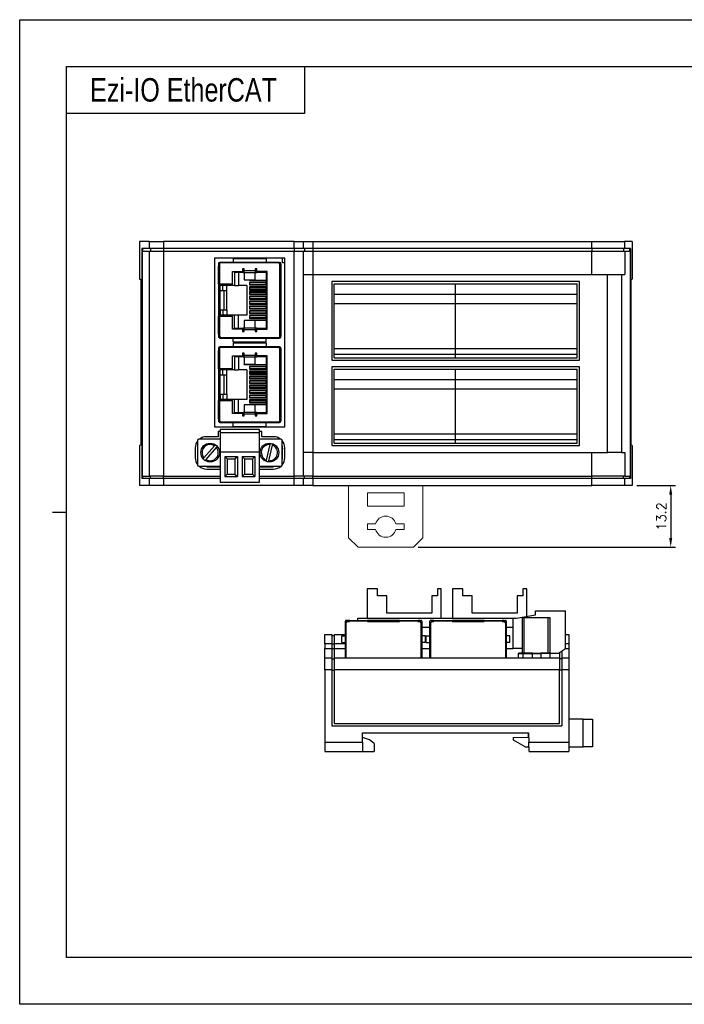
# Model space of a CAD drawing. Header units: millimetres. Extents: x 0 to 297, y 0 to 210.
# Tile 1 of 3: x 0 to 142, y 0 to 210. Entities that reach past the tile are written whole.
import ezdxf

# ---------------------------------------------------------------- set-up
doc = ezdxf.new("R2010")
doc.units = ezdxf.units.MM
doc.header["$PDSIZE"] = -1
doc.styles.add('H', font='txt')
doc.styles.get("Standard").update_dxf_attribs({"font": 'txt.shx', "bigfont": 'whgtxt.shx'})
doc.dimstyles.new('ISO-25', dxfattribs={"dimtxt": 2.5, "dimasz": 2.5, "dimexe": 1.25, "dimexo": 0.625, "dimtad": 1, "dimtxsty": 'Standard', "dimcen": 2.5, "dimadec": 0, "dimazin": 0, "dimtfac": 1, "dimtmove": 0, "dimatfit": 3, "dimfxl": 0, "dimarcsym": 0})

# ---------------------------------------------------------------- blocks, each defined once
blk = doc.blocks.new('*D27')
at = {"color": 8, "lineweight": -2}
for p, q in [((131.51, 110.67), (139.75, 110.67)), ((138.75, 108.67), (138.75, 99.47)), ((84.91, 97.47), (139.75, 97.47))]:
    blk.add_line(p, q, dxfattribs=at)
at = {"color": 8}
for points in [[(138.42, 108.67), (139.08, 108.67), (138.75, 110.67)], [(138.42, 99.47), (139.08, 99.47), (138.75, 97.47)]]:
    blk.add_solid(points, dxfattribs=at)
at = {"layer": 'Defpoints', "color": 0}
for p in [(130.51, 110.67), (83.91, 97.47), (138.75, 97.47)]:
    blk.add_point(p, dxfattribs=at)
at = {"color": 3, "insert": (136.75, 104.07), "char_height": 2, "attachment_point": 5, "rotation": 90}
blk.add_mtext('\\A1;13.2', dxfattribs=at)

msp = doc.modelspace()

# ---------------------------------------------------------------- linework, layer by layer
for p, q in [((60.6854, 200), (60.6854, 190)), ((60.6854, 190), (10, 190)), ((25.5112, 162.6653), (25.5112, 154.6653)), ((27.6519, 162.6653), (25.5112, 162.6653)), ((27.6519, 161.1653), (27.6519, 162.6653)), ((27.6519, 162.6653), (30.6233, 162.6653)), ((30.6233, 162.6653), (30.6233, 161.1653)), ((58.5112, 162.6653), (30.6233, 162.6653)), ((58.5112, 161.1653), (58.5112, 162.6653)), ((58.5112, 162.6653), (60.5112, 162.6653)), ((60.5112, 162.6653), (62.5112, 162.6653)), ((60.5112, 161.1653), (60.5112, 162.6653)), ((62.5112, 162.6653), (62.5112, 161.1653)), ((62.5112, 162.6653), (121.9405, 162.6653)), ((121.9405, 161.1653), (121.9405, 162.6653)), ((121.9405, 162.6653), (128.9083, 162.6653)), ((128.9083, 162.6653), (128.9083, 161.1653)), ((130.5112, 162.6653), (128.9083, 162.6653)), ((130.5112, 162.6653), (130.5112, 154.6653)), ((25.9973, 161.1653), (25.9973, 112.1653)), ((27.6519, 161.1653), (25.9973, 161.1653)), ((26.0668, 160.6653), (26.0668, 112.6653)), ((26.0668, 160.6653), (27.6519, 160.6653)), ((26.1992, 161.1653), (26.1992, 160.6653)), ((30.6233, 161.1653), (27.6519, 161.1653)), ((27.6519, 112.6653), (27.6519, 160.6653)), ((27.6519, 160.6653), (30.6233, 160.6653)), ((27.85, 161.1653), (27.85, 160.6653)), ((58.5112, 161.1653), (30.6233, 161.1653)), ((30.6233, 161.1653), (30.6233, 160.6653)), ((30.6233, 160.6653), (30.6233, 112.6653)), ((30.6233, 160.6653), (58.5112, 160.6653)), ((60.5112, 161.1653), (58.5112, 161.1653)), ((58.5112, 161.1653), (58.5112, 160.6653)), ((58.5112, 112.6653), (58.5112, 160.6653)), ((58.5112, 160.6653), (60.5112, 160.6653)), ((62.5112, 161.1653), (60.5112, 161.1653)), ((60.5112, 160.6653), (62.5112, 160.6653)), ((60.5112, 155.6653), (60.5112, 160.6653)), ((60.7112, 161.1653), (60.7112, 160.6653)), ((121.9405, 161.1653), (62.5112, 161.1653)), ((62.5112, 161.1653), (62.5112, 160.6653)), ((62.5112, 160.6653), (62.5112, 155.6653)), ((62.5112, 160.6653), (121.9707, 160.6653)), ((128.9083, 161.1653), (121.9405, 161.1653)), ((121.9405, 161.1653), (121.9405, 160.6653)), ((121.9707, 155.6653), (121.9707, 160.6653)), ((121.9707, 160.6653), (128.9397, 160.6653)), ((128.7092, 161.1653), (128.7092, 160.6653)), ((130.1747, 161.1653), (128.9083, 161.1653)), ((128.9397, 160.6653), (128.9397, 155.6653)), ((128.9397, 160.6653), (130.1338, 160.6653)), ((129.9737, 161.1653), (129.9737, 160.6653)), ((130.1338, 160.6653), (130.1338, 112.6653)), ((130.1747, 161.1653), (130.1747, 112.1653)), ((56.5112, 159.1653), (41.5112, 159.1653)), ((41.5112, 159.1653), (41.5112, 123.1653)), ((42.6112, 158.1153), (42.3612, 158.1153)), ((42.3612, 158.1153), (42.3612, 157.8553)), ((42.3612, 157.8553), (42.3612, 157.4263)), ((42.6212, 157.8553), (42.3612, 157.8553)), ((42.6112, 158.1153), (42.6112, 157.8553)), ((42.6212, 158.3153), (55.4012, 158.3153)), ((42.6212, 158.1153), (42.6212, 158.3153)), ((42.6212, 157.8553), (42.6212, 158.1153)), ((55.4012, 158.1153), (42.6212, 158.1153)), ((42.6212, 157.4263), (42.6212, 157.8553)), ((45.4612, 159.0653), (45.4612, 158.3153)), ((45.4612, 159.0653), (52.5612, 159.0653)), ((52.5612, 159.0653), (52.5612, 158.3153)), ((55.4012, 158.3153), (55.4012, 158.1153)), ((55.4012, 157.8553), (55.4012, 158.1153)), ((55.4012, 157.8553), (55.4612, 157.8553)), ((55.6612, 158.1153), (55.4112, 158.1153)), ((55.4112, 157.8553), (55.4112, 158.1153)), ((55.4612, 142.4753), (55.4612, 157.8553)), ((55.4612, 157.8553), (55.6612, 157.8553)), ((55.6612, 157.8553), (55.6612, 158.1153)), ((55.6612, 157.8553), (55.6612, 142.4753)), ((56.0112, 158.1653), (56.0112, 159.1653)), ((56.5112, 158.1653), (56.0112, 158.1653)), ((56.5112, 123.1653), (56.5112, 159.1653)), ((42.3612, 153.5653), (42.3612, 157.4263)), ((42.3612, 157.4263), (42.5612, 157.4263)), ((42.5612, 157.4263), (42.5612, 153.5653)), ((42.6212, 157.4263), (42.5612, 157.4263)), ((45.3612, 156.3153), (47.4862, 156.3153)), ((45.3612, 153.5653), (45.3612, 156.3153)), ((47.6612, 156.0953), (45.7612, 156.0953)), ((45.7612, 156.0953), (45.7612, 153.3153)), ((46.6112, 156.0953), (46.6112, 153.3153)), ((47.8612, 156.8495), (47.4862, 156.8495)), ((47.4862, 156.8495), (47.4862, 156.3153)), ((47.6612, 156.5653), (47.6612, 156.0953)), ((47.8612, 156.5653), (47.6612, 156.5653)), ((47.6612, 156.0953), (47.8612, 156.0953)), ((47.8612, 156.4745), (47.8612, 156.8495)), ((47.8612, 156.4745), (50.1612, 156.4745)), ((47.8612, 156.0214), (47.8612, 156.4745)), ((50.1612, 156.0214), (47.8612, 156.0214)), ((47.8612, 156.0214), (47.8612, 154.5039)), ((50.5362, 156.8495), (50.1612, 156.8495)), ((50.1612, 156.8495), (50.1612, 156.4745)), ((50.5362, 156.5653), (50.1612, 156.5653)), ((50.1612, 156.4745), (50.1612, 156.0214)), ((50.1612, 156.0953), (50.5612, 156.0953)), ((50.1612, 154.5039), (50.1612, 156.0214)), ((50.5362, 156.3153), (50.5362, 156.8495)), ((52.7612, 156.3153), (50.5362, 156.3153)), ((50.5612, 156.3153), (50.5612, 156.0953)), ((52.6112, 156.0953), (50.5612, 156.0953)), ((52.6112, 154.0353), (52.6112, 156.0953)), ((52.7612, 144.0153), (52.7612, 156.3153)), ((60.5112, 117.6653), (60.5112, 155.6653)), ((60.5112, 155.6653), (62.5112, 155.6653)), ((62.5112, 155.6653), (62.5112, 117.6653)), ((62.5112, 155.6653), (125.2809, 155.6653)), ((125.2809, 117.6653), (125.2809, 155.6653)), ((125.2809, 155.6653), (128.2676, 155.6653)), ((128.2676, 155.6653), (128.2676, 117.6653)), ((128.2676, 155.6653), (128.9397, 155.6653)), ((25.5112, 154.6653), (25.789, 154.6653)), ((25.789, 154.6653), (25.789, 119.2653)), ((42.5612, 153.5653), (42.3612, 153.5653)), ((42.3612, 153.5653), (42.3612, 146.7653)), ((45.3612, 153.5653), (42.5612, 153.5653)), ((42.6112, 146.7653), (42.6112, 153.5653)), ((42.7112, 153.3153), (42.7112, 153.5653)), ((45.7612, 153.3153), (42.7112, 153.3153)), ((42.7112, 152.1953), (42.7112, 153.3153)), ((43.3112, 152.1953), (43.3112, 153.3153)), ((44.1112, 152.1953), (44.1112, 153.3153)), ((45.7612, 153.3153), (46.6112, 153.3153)), ((48.4112, 153.3153), (46.6112, 153.3153)), ((47.8612, 154.5039), (50.1612, 154.5039)), ((47.8612, 154.4851), (47.8612, 154.5039)), ((47.8612, 154.4851), (50.1612, 154.4851)), ((48.4112, 153.3153), (48.4112, 147.0153)), ((49.0112, 154.4851), (49.0112, 154.4553)), ((49.0112, 154.4553), (52.6112, 154.4553)), ((49.0112, 154.0353), (49.0112, 153.4353)), ((52.6112, 154.0353), (49.0112, 154.0353)), ((52.4253, 153.9503), (49.0112, 153.9503)), ((52.4253, 153.5303), (49.0112, 153.5303)), ((49.0112, 153.4353), (52.7612, 153.4353)), ((50.1612, 154.5039), (50.1612, 154.4851)), ((52.7612, 153.9503), (52.4253, 153.9503)), ((52.4253, 153.9503), (52.4253, 153.5303)), ((52.4253, 153.5303), (52.7612, 153.5303)), ((52.7612, 154.0353), (52.6112, 154.0353)), ((119.3112, 154.1653), (66.5112, 154.1653)), ((66.5112, 154.1653), (66.5112, 137.3653)), ((67.0112, 153.6653), (92.9112, 153.6653)), ((67.0112, 151.4653), (67.0112, 153.6653)), ((92.9112, 151.4653), (92.9112, 153.6653)), ((92.9112, 153.6653), (118.8112, 153.6653)), ((118.8112, 151.4653), (118.8112, 153.6653)), ((119.3112, 137.3653), (119.3112, 154.1653)), ((130.3189, 119.2653), (130.3189, 154.6653)), ((130.3189, 154.6653), (130.5112, 154.6653)), ((43.3112, 152.1953), (42.7112, 152.1953)), ((42.7112, 148.1353), (42.7112, 152.1953)), ((44.1112, 152.1953), (43.3112, 152.1953)), ((43.5112, 152.1953), (43.5112, 148.1353)), ((44.1112, 148.1353), (44.1112, 152.1953)), ((52.7612, 153.0153), (49.0112, 153.0153)), ((49.0112, 153.0153), (49.0112, 152.4153)), ((49.0112, 152.9303), (52.4253, 152.9303)), ((52.4253, 152.5103), (49.0112, 152.5103)), ((49.0112, 152.4153), (52.7612, 152.4153)), ((52.7612, 151.9953), (49.0112, 151.9953)), ((49.0112, 151.9953), (49.0112, 151.3953)), ((49.0112, 151.9103), (52.4253, 151.9103)), ((52.4253, 151.4903), (49.0112, 151.4903)), ((49.0112, 151.3953), (52.7612, 151.3953)), ((52.7612, 152.9303), (52.4253, 152.9303)), ((52.4253, 152.9303), (52.4253, 152.5103)), ((52.4253, 152.5103), (52.7612, 152.5103)), ((52.7612, 151.9103), (52.4253, 151.9103)), ((52.4253, 151.9103), (52.4253, 151.4903)), ((52.4253, 151.4903), (52.7612, 151.4903)), ((67.0112, 151.4653), (92.9112, 151.4653)), ((67.0112, 149.4653), (67.0112, 151.4653)), ((92.9112, 149.4653), (92.9112, 151.4653)), ((92.9112, 151.4653), (118.8112, 151.4653)), ((118.8112, 149.4653), (118.8112, 151.4653)), ((52.7612, 150.9753), (49.0112, 150.9753)), ((49.0112, 150.9753), (49.0112, 150.3753)), ((52.4253, 150.8903), (49.0112, 150.8903)), ((52.4253, 150.4703), (49.0112, 150.4703)), ((49.0112, 150.3753), (52.7612, 150.3753)), ((52.7612, 149.9553), (49.0112, 149.9553)), ((49.0112, 149.9553), (49.0112, 149.3553)), ((52.4253, 149.8703), (49.0112, 149.8703)), ((52.4253, 149.4503), (49.0112, 149.4503)), ((49.0112, 149.3553), (52.7612, 149.3553)), ((52.4253, 150.8903), (52.4253, 150.4703)), ((52.7612, 150.8903), (52.4253, 150.8903)), ((52.7612, 150.4703), (52.4253, 150.4703)), ((52.7612, 149.8703), (52.4253, 149.8703)), ((52.4253, 149.8703), (52.4253, 149.4503)), ((52.7612, 149.4503), (52.4253, 149.4503)), ((67.0112, 149.4653), (92.9112, 149.4653)), ((67.0112, 139.8653), (67.0112, 149.4653)), ((92.9112, 139.8653), (92.9112, 149.4653)), ((92.9112, 149.4653), (118.8112, 149.4653)), ((118.8112, 139.8653), (118.8112, 149.4653)), ((42.7112, 148.1353), (43.3112, 148.1353)), ((42.7112, 148.1353), (42.7112, 147.0153)), ((42.7112, 146.7653), (42.7112, 147.0153)), ((45.7612, 147.0153), (42.7112, 147.0153)), ((43.3112, 148.1353), (43.3112, 147.0153)), ((43.3112, 148.1353), (44.1112, 148.1353)), ((44.1112, 148.1353), (44.1112, 147.0153)), ((45.7612, 144.2353), (45.7612, 147.0153)), ((46.6112, 147.0153), (45.7612, 147.0153)), ((46.6112, 144.2353), (46.6112, 147.0153)), ((48.4112, 147.0153), (46.6112, 147.0153)), ((52.7612, 148.9353), (49.0112, 148.9353)), ((49.0112, 148.9353), (49.0112, 148.3353)), ((52.4253, 148.8503), (49.0112, 148.8503)), ((52.4253, 148.4303), (49.0112, 148.4303)), ((49.0112, 148.3353), (52.7612, 148.3353)), ((52.7612, 147.9153), (49.0112, 147.9153)), ((49.0112, 147.9153), (49.0112, 147.3153)), ((52.4253, 147.8303), (49.0112, 147.8303)), ((52.4253, 147.4103), (49.0112, 147.4103)), ((49.0112, 147.3153), (52.7612, 147.3153)), ((52.7612, 148.8503), (52.4253, 148.8503)), ((52.4253, 148.8503), (52.4253, 148.4303)), ((52.7612, 148.4303), (52.4253, 148.4303)), ((52.7612, 147.8303), (52.4253, 147.8303)), ((52.4253, 147.8303), (52.4253, 147.4103)), ((52.7612, 147.4103), (52.4253, 147.4103)), ((42.3612, 142.9043), (42.3612, 146.7653)), ((42.3612, 146.7653), (42.5612, 146.7653)), ((42.5612, 146.7653), (42.5612, 142.9043)), ((42.5612, 146.7653), (45.3612, 146.7653)), ((45.3612, 144.0153), (45.3612, 146.7653)), ((50.1612, 145.8454), (47.8612, 145.8454)), ((47.8612, 145.8267), (47.8612, 145.8454)), ((50.1612, 145.8267), (47.8612, 145.8267)), ((47.8612, 145.8267), (47.8612, 144.3092)), ((52.7612, 146.8953), (49.0112, 146.8953)), ((49.0112, 146.8953), (49.0112, 146.2953)), ((52.4253, 146.8103), (49.0112, 146.8103)), ((52.4253, 146.3903), (49.0112, 146.3903)), ((49.0112, 146.2953), (52.6112, 146.2953)), ((52.6112, 145.8753), (49.0112, 145.8753)), ((49.0112, 145.8753), (49.0112, 145.8454)), ((50.1612, 145.8454), (50.1612, 145.8267)), ((50.1612, 144.3092), (50.1612, 145.8267)), ((52.7612, 146.8103), (52.4253, 146.8103)), ((52.4253, 146.8103), (52.4253, 146.3903)), ((52.7612, 146.3903), (52.4253, 146.3903)), ((52.6112, 144.2353), (52.6112, 146.2953)), ((52.6112, 146.2953), (52.7612, 146.2953)), ((42.5612, 142.9043), (42.3612, 142.9043)), ((42.3612, 142.9043), (42.3612, 142.4753)), ((42.6212, 142.9043), (42.5612, 142.9043)), ((42.6212, 142.4753), (42.6212, 142.9043)), ((47.4862, 144.0153), (45.3612, 144.0153)), ((45.7612, 144.2353), (47.6612, 144.2353)), ((47.4862, 144.0153), (47.4862, 143.481)), ((47.4862, 143.481), (47.8612, 143.481)), ((47.6612, 143.7653), (47.6612, 144.2353)), ((47.8612, 144.2353), (47.6612, 144.2353)), ((47.6612, 143.7653), (47.8612, 143.7653)), ((47.8612, 144.3092), (50.1612, 144.3092)), ((47.8612, 143.856), (47.8612, 144.3092)), ((47.8612, 143.481), (47.8612, 143.856)), ((50.1612, 143.856), (47.8612, 143.856)), ((50.1612, 144.3092), (50.1612, 143.856)), ((50.5612, 144.2353), (50.1612, 144.2353)), ((50.1612, 143.856), (50.1612, 143.481)), ((50.1612, 143.7653), (50.5362, 143.7653)), ((50.1612, 143.481), (50.5362, 143.481)), ((50.5362, 143.481), (50.5362, 144.0153)), ((50.5362, 144.0153), (52.7612, 144.0153)), ((50.5612, 144.0153), (50.5612, 144.2353)), ((50.5612, 144.2353), (52.6112, 144.2353)), ((42.3612, 142.4753), (42.6212, 142.4753)), ((42.3612, 142.4753), (42.3612, 142.2153)), ((42.6112, 142.2153), (42.3612, 142.2153)), ((42.6112, 142.2153), (42.6112, 142.4753)), ((42.6212, 142.4753), (42.6212, 142.2153)), ((42.6212, 142.2153), (55.4012, 142.2153)), ((42.6212, 142.0153), (42.6212, 142.2153)), ((55.4012, 142.0153), (42.6212, 142.0153)), ((45.4612, 141.2653), (45.4612, 142.0153)), ((45.4612, 141.2653), (52.5612, 141.2653)), ((45.4612, 141.0653), (45.4612, 140.3153)), ((45.4612, 141.0653), (52.5612, 141.0653)), ((52.5612, 141.2653), (52.5612, 142.0153)), ((52.5612, 141.0653), (52.5612, 140.3153)), ((55.4012, 142.4753), (55.4012, 142.2153)), ((55.4012, 142.4753), (55.4612, 142.4753)), ((55.4012, 142.2153), (55.4012, 142.0153)), ((55.4112, 142.2153), (55.4112, 142.4753)), ((55.4112, 142.2153), (55.6612, 142.2153)), ((55.6612, 142.4753), (55.4612, 142.4753)), ((55.6612, 142.2153), (55.6612, 142.4753)), ((42.6112, 140.1153), (42.3612, 140.1153)), ((42.3612, 140.1153), (42.3612, 139.8553)), ((42.3612, 139.8553), (42.3612, 139.4263)), ((42.6212, 139.8553), (42.3612, 139.8553)), ((42.3612, 135.5653), (42.3612, 139.4263)), ((42.3612, 139.4263), (42.5612, 139.4263)), ((42.5612, 139.4263), (42.5612, 135.5653)), ((42.6212, 139.4263), (42.5612, 139.4263)), ((42.6112, 140.1153), (42.6112, 139.8553)), ((42.6212, 140.3153), (55.4012, 140.3153)), ((42.6212, 140.1153), (42.6212, 140.3153)), ((42.6212, 139.8553), (42.6212, 140.1153)), ((55.4012, 140.1153), (42.6212, 140.1153)), ((42.6212, 139.4263), (42.6212, 139.8553)), ((47.8612, 138.8495), (47.4862, 138.8495)), ((47.4862, 138.8495), (47.4862, 138.3153)), ((47.8612, 138.4745), (47.8612, 138.8495)), ((50.5362, 138.8495), (50.1612, 138.8495)), ((50.1612, 138.8495), (50.1612, 138.4745)), ((50.5362, 138.3153), (50.5362, 138.8495)), ((55.4012, 140.3153), (55.4012, 140.1153)), ((55.4012, 139.8553), (55.4012, 140.1153)), ((55.4012, 139.8553), (55.4612, 139.8553)), ((55.6612, 140.1153), (55.4112, 140.1153)), ((55.4112, 139.8553), (55.4112, 140.1153)), ((55.4612, 124.4753), (55.4612, 139.8553)), ((55.4612, 139.8553), (55.6612, 139.8553)), ((55.6612, 139.8553), (55.6612, 140.1153)), ((55.6612, 139.8553), (55.6612, 124.4753)), ((67.0112, 139.8653), (92.9112, 139.8653)), ((67.0112, 138.6653), (67.0112, 139.8653)), ((67.0112, 137.8653), (67.0112, 138.6653)), ((67.0112, 138.6653), (92.9112, 138.6653)), ((92.9112, 138.6653), (92.9112, 139.8653)), ((92.9112, 139.8653), (118.8112, 139.8653)), ((92.9112, 137.8653), (92.9112, 138.6653)), ((92.9112, 138.6653), (118.8112, 138.6653)), ((118.8112, 138.6653), (118.8112, 139.8653)), ((118.8112, 137.8653), (118.8112, 138.6653)), ((45.3612, 138.3153), (47.4862, 138.3153)), ((45.3612, 135.5653), (45.3612, 138.3153)), ((47.6612, 138.0953), (45.7612, 138.0953)), ((45.7612, 138.0953), (45.7612, 135.3153)), ((46.6112, 138.0953), (46.6112, 135.3153)), ((47.6612, 138.5653), (47.6612, 138.0953)), ((47.8612, 138.5653), (47.6612, 138.5653)), ((47.6612, 138.0953), (47.8612, 138.0953)), ((47.8612, 138.4745), (50.1612, 138.4745)), ((47.8612, 138.0214), (47.8612, 138.4745)), ((50.1612, 138.0214), (47.8612, 138.0214)), ((47.8612, 138.0214), (47.8612, 136.5039)), ((47.8612, 136.5039), (50.1612, 136.5039)), ((47.8612, 136.4851), (47.8612, 136.5039)), ((50.5362, 138.5653), (50.1612, 138.5653)), ((50.1612, 138.4745), (50.1612, 138.0214)), ((50.1612, 138.0953), (50.5612, 138.0953)), ((50.1612, 136.5039), (50.1612, 138.0214)), ((50.1612, 136.5039), (50.1612, 136.4851)), ((52.7612, 138.3153), (50.5362, 138.3153)), ((50.5612, 138.3153), (50.5612, 138.0953)), ((52.6112, 138.0953), (50.5612, 138.0953)), ((52.6112, 136.0353), (52.6112, 138.0953)), ((52.7612, 126.0153), (52.7612, 138.3153)), ((66.5112, 137.3653), (119.3112, 137.3653)), ((67.0112, 137.8653), (92.9112, 137.8653)), ((92.9112, 137.8653), (118.8112, 137.8653)), ((42.5612, 135.5653), (42.3612, 135.5653)), ((42.3612, 135.5653), (42.3612, 128.7653)), ((45.3612, 135.5653), (42.5612, 135.5653)), ((42.6112, 128.7653), (42.6112, 135.5653)), ((42.7112, 135.3153), (42.7112, 135.5653)), ((45.7612, 135.3153), (42.7112, 135.3153)), ((42.7112, 134.1953), (42.7112, 135.3153)), ((43.3112, 134.1953), (43.3112, 135.3153)), ((44.1112, 134.1953), (44.1112, 135.3153)), ((45.7612, 135.3153), (46.6112, 135.3153)), ((48.4112, 135.3153), (46.6112, 135.3153)), ((47.8612, 136.4851), (50.1612, 136.4851)), ((48.4112, 135.3153), (48.4112, 129.0153)), ((49.0112, 136.4851), (49.0112, 136.4553)), ((49.0112, 136.4553), (52.6112, 136.4553)), ((49.0112, 136.0353), (49.0112, 135.4353)), ((52.6112, 136.0353), (49.0112, 136.0353)), ((52.4253, 135.9503), (49.0112, 135.9503)), ((52.4253, 135.5303), (49.0112, 135.5303)), ((49.0112, 135.4353), (52.7612, 135.4353)), ((52.7612, 135.0153), (49.0112, 135.0153)), ((49.0112, 135.0153), (49.0112, 134.4153)), ((49.0112, 134.9303), (52.4253, 134.9303)), ((52.4253, 134.5103), (49.0112, 134.5103)), ((49.0112, 134.4153), (52.7612, 134.4153)), ((52.7612, 135.9503), (52.4253, 135.9503)), ((52.4253, 135.9503), (52.4253, 135.5303)), ((52.4253, 135.5303), (52.7612, 135.5303)), ((52.4253, 134.9303), (52.4253, 134.5103)), ((52.7612, 134.9303), (52.4253, 134.9303)), ((52.4253, 134.5103), (52.7612, 134.5103)), ((52.7612, 136.0353), (52.6112, 136.0353)), ((119.3112, 135.9653), (66.5112, 135.9653)), ((66.5112, 135.9653), (66.5112, 119.1653)), ((67.0112, 135.4653), (92.9112, 135.4653)), ((67.0112, 133.2653), (67.0112, 135.4653)), ((92.9112, 133.2653), (92.9112, 135.4653)), ((92.9112, 135.4653), (118.8112, 135.4653)), ((118.8112, 133.2653), (118.8112, 135.4653)), ((119.3112, 119.1653), (119.3112, 135.9653)), ((43.3112, 134.1953), (42.7112, 134.1953)), ((42.7112, 130.1353), (42.7112, 134.1953)), ((44.1112, 134.1953), (43.3112, 134.1953)), ((43.5112, 134.1953), (43.5112, 130.1353)), ((44.1112, 130.1353), (44.1112, 134.1953)), ((52.7612, 133.9953), (49.0112, 133.9953)), ((49.0112, 133.9953), (49.0112, 133.3953)), ((49.0112, 133.9103), (52.4253, 133.9103)), ((52.4253, 133.4903), (49.0112, 133.4903)), ((49.0112, 133.3953), (52.7612, 133.3953)), ((52.7612, 132.9753), (49.0112, 132.9753)), ((49.0112, 132.9753), (49.0112, 132.3753)), ((52.4253, 132.8903), (49.0112, 132.8903)), ((52.4253, 132.4703), (49.0112, 132.4703)), ((49.0112, 132.3753), (52.7612, 132.3753)), ((52.7612, 133.9103), (52.4253, 133.9103)), ((52.4253, 133.9103), (52.4253, 133.4903)), ((52.4253, 133.4903), (52.7612, 133.4903)), ((52.4253, 132.8903), (52.4253, 132.4703)), ((52.7612, 132.8903), (52.4253, 132.8903)), ((52.7612, 132.4703), (52.4253, 132.4703)), ((67.0112, 133.2653), (92.9112, 133.2653)), ((67.0112, 131.2653), (67.0112, 133.2653)), ((92.9112, 131.2653), (92.9112, 133.2653)), ((92.9112, 133.2653), (118.8112, 133.2653)), ((118.8112, 131.2653), (118.8112, 133.2653)), ((52.7612, 131.9553), (49.0112, 131.9553)), ((49.0112, 131.9553), (49.0112, 131.3553)), ((52.4253, 131.8703), (49.0112, 131.8703)), ((52.4253, 131.4503), (49.0112, 131.4503)), ((49.0112, 131.3553), (52.7612, 131.3553)), ((52.7612, 130.9353), (49.0112, 130.9353)), ((49.0112, 130.9353), (49.0112, 130.3353)), ((52.4253, 130.8503), (49.0112, 130.8503)), ((52.4253, 130.4303), (49.0112, 130.4303)), ((49.0112, 130.3353), (52.7612, 130.3353)), ((52.7612, 131.8703), (52.4253, 131.8703)), ((52.4253, 131.8703), (52.4253, 131.4503)), ((52.7612, 131.4503), (52.4253, 131.4503)), ((52.4253, 130.8503), (52.4253, 130.4303)), ((52.7612, 130.8503), (52.4253, 130.8503)), ((52.7612, 130.4303), (52.4253, 130.4303)), ((67.0112, 131.2653), (92.9112, 131.2653)), ((67.0112, 121.6653), (67.0112, 131.2653)), ((92.9112, 121.6653), (92.9112, 131.2653)), ((92.9112, 131.2653), (118.8112, 131.2653)), ((118.8112, 121.6653), (118.8112, 131.2653)), ((42.3612, 124.9043), (42.3612, 128.7653)), ((42.3612, 128.7653), (42.5612, 128.7653)), ((42.5612, 128.7653), (42.5612, 124.9043)), ((42.5612, 128.7653), (45.3612, 128.7653)), ((42.7112, 130.1353), (43.3112, 130.1353)), ((42.7112, 130.1353), (42.7112, 129.0153)), ((45.7612, 129.0153), (42.7112, 129.0153)), ((42.7112, 128.7653), (42.7112, 129.0153)), ((43.3112, 130.1353), (43.3112, 129.0153)), ((43.3112, 130.1353), (44.1112, 130.1353)), ((44.1112, 130.1353), (44.1112, 129.0153)), ((45.3612, 126.0153), (45.3612, 128.7653)), ((45.7612, 126.2353), (45.7612, 129.0153)), ((46.6112, 129.0153), (45.7612, 129.0153)), ((46.6112, 126.2353), (46.6112, 129.0153)), ((48.4112, 129.0153), (46.6112, 129.0153)), ((52.7612, 129.9153), (49.0112, 129.9153)), ((49.0112, 129.9153), (49.0112, 129.3153)), ((52.4253, 129.8303), (49.0112, 129.8303)), ((52.4253, 129.4103), (49.0112, 129.4103)), ((49.0112, 129.3153), (52.7612, 129.3153)), ((52.7612, 128.8953), (49.0112, 128.8953)), ((49.0112, 128.8953), (49.0112, 128.2953)), ((52.4253, 128.8103), (49.0112, 128.8103)), ((52.4253, 128.3903), (49.0112, 128.3903)), ((49.0112, 128.2953), (52.6112, 128.2953)), ((52.4253, 129.8303), (52.4253, 129.4103)), ((52.7612, 129.8303), (52.4253, 129.8303)), ((52.7612, 129.4103), (52.4253, 129.4103)), ((52.4253, 128.8103), (52.4253, 128.3903)), ((52.7612, 128.8103), (52.4253, 128.8103)), ((52.7612, 128.3903), (52.4253, 128.3903)), ((52.6112, 126.2353), (52.6112, 128.2953)), ((52.6112, 128.2953), (52.7612, 128.2953)), ((47.4862, 126.0153), (45.3612, 126.0153)), ((45.7612, 126.2353), (47.6612, 126.2353)), ((47.4862, 126.0153), (47.4862, 125.481)), ((47.6612, 125.7653), (47.6612, 126.2353)), ((47.8612, 126.2353), (47.6612, 126.2353)), ((50.1612, 127.8454), (47.8612, 127.8454)), ((47.8612, 127.8267), (47.8612, 127.8454)), ((50.1612, 127.8267), (47.8612, 127.8267)), ((47.8612, 127.8267), (47.8612, 126.3092)), ((47.8612, 126.3092), (50.1612, 126.3092)), ((47.8612, 125.856), (47.8612, 126.3092)), ((52.6112, 127.8753), (49.0112, 127.8753)), ((49.0112, 127.8753), (49.0112, 127.8454)), ((50.1612, 127.8454), (50.1612, 127.8267)), ((50.1612, 126.3092), (50.1612, 127.8267)), ((50.1612, 126.3092), (50.1612, 125.856)), ((50.5612, 126.2353), (50.1612, 126.2353)), ((50.5362, 125.481), (50.5362, 126.0153)), ((50.5362, 126.0153), (52.7612, 126.0153)), ((50.5612, 126.0153), (50.5612, 126.2353)), ((50.5612, 126.2353), (52.6112, 126.2353)), ((42.3612, 124.9043), (42.3612, 124.4753)), ((42.5612, 124.9043), (42.3612, 124.9043)), ((42.3612, 124.4753), (42.6212, 124.4753)), ((42.3612, 124.4753), (42.3612, 124.2153)), ((42.6112, 124.2153), (42.3612, 124.2153)), ((42.6212, 124.9043), (42.5612, 124.9043)), ((42.6112, 124.2153), (42.6112, 124.4753)), ((42.6212, 124.4753), (42.6212, 124.9043)), ((42.6212, 124.4753), (42.6212, 124.2153)), ((42.6212, 124.2153), (55.4012, 124.2153)), ((42.6212, 124.0153), (42.6212, 124.2153)), ((55.4012, 124.0153), (42.6212, 124.0153)), ((45.4612, 123.2653), (45.4612, 124.0153)), ((47.4862, 125.481), (47.8612, 125.481)), ((47.6612, 125.7653), (47.8612, 125.7653)), ((47.8612, 125.481), (47.8612, 125.856)), ((50.1612, 125.856), (47.8612, 125.856)), ((50.1612, 125.856), (50.1612, 125.481)), ((50.1612, 125.7653), (50.5362, 125.7653)), ((50.1612, 125.481), (50.5362, 125.481)), ((52.5612, 123.2653), (52.5612, 124.0153)), ((55.4012, 124.4753), (55.4012, 124.2153)), ((55.4012, 124.4753), (55.4612, 124.4753)), ((55.4012, 124.2153), (55.4012, 124.0153)), ((55.4112, 124.2153), (55.4112, 124.4753)), ((55.4112, 124.2153), (55.6612, 124.2153)), ((55.6612, 124.4753), (55.4612, 124.4753)), ((55.6612, 124.2153), (55.6612, 124.4753)), ((41.5112, 123.1653), (56.5112, 123.1653)), ((42.7062, 122.1653), (42.3112, 122.1653)), ((42.3112, 122.1653), (42.3112, 121.0653)), ((51.1162, 122.5653), (42.7062, 122.5653)), ((42.7062, 122.5653), (42.7062, 121.8653)), ((51.1162, 121.8653), (42.7062, 121.8653)), ((42.7062, 121.8653), (42.7062, 117.7653)), ((45.4612, 123.2653), (52.5612, 123.2653)), ((51.1162, 121.8653), (51.1162, 122.5653)), ((51.6112, 122.1653), (51.1162, 122.1653)), ((51.1162, 117.7653), (51.1162, 121.8653)), ((51.6112, 121.0653), (51.6112, 122.1653)), ((37.9012, 120.2653), (37.9012, 115.0653)), ((42.7062, 120.5653), (38.2012, 120.5653)), ((42.3112, 121.0653), (39.8112, 121.0653)), ((55.6212, 120.5653), (51.1162, 120.5653)), ((54.1112, 121.0653), (51.6112, 121.0653)), ((55.9212, 115.0653), (55.9212, 120.2653)), ((67.0112, 121.6653), (92.9112, 121.6653)), ((67.0112, 120.4653), (67.0112, 121.6653)), ((67.0112, 120.4653), (92.9112, 120.4653)), ((67.0112, 119.6653), (67.0112, 120.4653)), ((92.9112, 120.4653), (92.9112, 121.6653)), ((92.9112, 121.6653), (118.8112, 121.6653)), ((92.9112, 119.6653), (92.9112, 120.4653)), ((92.9112, 120.4653), (118.8112, 120.4653)), ((118.8112, 120.4653), (118.8112, 121.6653)), ((118.8112, 119.6653), (118.8112, 120.4653)), ((25.789, 119.2653), (25.5112, 119.1954)), ((25.5112, 119.1954), (25.5112, 110.6653)), ((37.4112, 118.6653), (37.4112, 116.5653)), ((41.4932, 119.1429), (39.2572, 116.5823)), ((39.7092, 116.1877), (41.9452, 118.7482)), ((42.7062, 117.7653), (42.7062, 111.3653)), ((51.1162, 117.7653), (42.7062, 117.7653)), ((51.1162, 111.3653), (51.1162, 117.7653)), ((53.3115, 119.3889), (52.5463, 116.0767)), ((53.1309, 115.9416), (53.8961, 119.2538)), ((56.0112, 118.4653), (55.9212, 118.4653)), ((56.0112, 116.6653), (56.0112, 118.4653)), ((56.5112, 116.5653), (56.5112, 118.6653)), ((62.5112, 117.6653), (60.5112, 117.6653)), ((60.5112, 112.6653), (60.5112, 117.6653)), ((62.5112, 117.6653), (125.2809, 117.6653)), ((62.5112, 117.6653), (62.5112, 112.6653)), ((66.5112, 119.1653), (119.3112, 119.1653)), ((67.0112, 119.6653), (92.9112, 119.6653)), ((92.9112, 119.6653), (118.8112, 119.6653)), ((121.9707, 112.6653), (121.9707, 117.6653)), ((128.2676, 117.6653), (125.2809, 117.6653)), ((128.2676, 117.6653), (128.9397, 117.6653)), ((128.9397, 117.6653), (128.9397, 112.6653)), ((130.5112, 119.1954), (130.3189, 119.2653)), ((130.5112, 119.1954), (130.5112, 110.6653)), ((44.2352, 116.3363), (43.7062, 116.8653)), ((43.7062, 116.8653), (46.4112, 116.8653)), ((43.7062, 116.8653), (43.7062, 112.5653)), ((44.2352, 116.3363), (45.8822, 116.3363)), ((44.2352, 116.3363), (44.2352, 113.0943)), ((45.8822, 116.3363), (46.4112, 116.8653)), ((45.8822, 116.3363), (45.8822, 113.0943)), ((46.4112, 116.8653), (46.4112, 112.5653)), ((47.9402, 116.3363), (47.4112, 116.8653)), ((47.4112, 116.8653), (47.4112, 112.5653)), ((47.4112, 116.8653), (50.1162, 116.8653)), ((47.9402, 116.3363), (47.9402, 113.0943)), ((47.9402, 116.3363), (49.5872, 116.3363)), ((49.5872, 116.3363), (50.1162, 116.8653)), ((49.5872, 116.3363), (49.5872, 113.0943)), ((50.1162, 116.8653), (50.1162, 112.5653)), ((55.9112, 116.0408), (55.9819, 116.3242)), ((55.9819, 116.3242), (56.0112, 116.6653)), ((38.2012, 114.7653), (42.7062, 114.7653)), ((39.8112, 114.1653), (42.7062, 114.1653)), ((39.9112, 114.6653), (39.9112, 114.7653)), ((39.9112, 114.6653), (42.7062, 114.6653)), ((51.1162, 114.7653), (55.6212, 114.7653)), ((51.1162, 114.6653), (54.0112, 114.6653)), ((51.1162, 114.1653), (54.1112, 114.1653)), ((56.0112, 115.099), (56.0112, 115.1653)), ((56.0112, 115.1653), (56.0606, 115.1653)), ((27.6519, 112.1653), (25.9973, 112.1653)), ((26.0668, 112.6653), (27.6519, 112.6653)), ((26.1992, 112.6653), (26.1992, 112.1653)), ((30.6233, 112.6653), (27.6519, 112.6653)), ((27.6519, 110.6653), (27.6519, 112.1653)), ((30.6233, 112.1653), (27.6519, 112.1653)), ((27.85, 112.1653), (27.85, 112.6653)), ((30.6233, 112.6653), (42.7062, 112.6653)), ((30.6233, 112.1653), (30.6233, 112.6653)), ((30.6233, 112.1653), (30.6233, 110.6653)), ((42.7062, 112.1653), (30.6233, 112.1653)), ((42.7062, 111.3653), (51.1162, 111.3653)), ((44.2352, 113.0943), (43.7062, 112.5653)), ((43.7062, 112.5653), (46.4112, 112.5653)), ((44.2352, 113.0943), (45.8822, 113.0943)), ((45.8822, 113.0943), (46.4112, 112.5653)), ((47.9402, 113.0943), (47.4112, 112.5653)), ((47.4112, 112.5653), (50.1162, 112.5653)), ((47.9402, 113.0943), (49.5872, 113.0943)), ((49.5872, 113.0943), (50.1162, 112.5653)), ((51.1162, 112.6653), (58.5112, 112.6653)), ((58.5112, 112.1653), (51.1162, 112.1653)), ((60.5112, 112.6653), (58.5112, 112.6653)), ((58.5112, 112.1653), (58.5112, 112.6653)), ((58.5112, 110.6653), (58.5112, 112.1653)), ((60.5112, 112.1653), (58.5112, 112.1653)), ((62.5112, 112.6653), (60.5112, 112.6653)), ((60.5112, 110.6653), (60.5112, 112.1653)), ((62.5112, 112.1653), (60.5112, 112.1653)), ((60.7112, 112.1653), (60.7112, 112.6653)), ((62.5112, 112.6653), (121.9707, 112.6653)), ((62.5112, 112.1653), (62.5112, 112.6653)), ((62.5112, 112.1653), (62.5112, 110.6653)), ((121.9405, 112.1653), (62.5112, 112.1653)), ((121.9405, 112.1653), (121.9405, 112.6653)), ((121.9405, 110.6653), (121.9405, 112.1653)), ((128.9083, 112.1653), (121.9405, 112.1653)), ((128.9397, 112.6653), (121.9707, 112.6653)), ((128.7092, 112.1653), (128.7092, 112.6653)), ((128.9083, 112.1653), (128.9083, 110.6653)), ((130.1747, 112.1653), (128.9083, 112.1653)), ((128.9397, 112.6653), (130.1338, 112.6653)), ((129.9737, 112.6653), (129.9737, 112.1653)), ((27.6519, 110.6653), (25.5112, 110.6653)), ((30.6233, 110.6653), (27.6519, 110.6653)), ((58.5112, 110.6653), (30.6233, 110.6653)), ((60.5112, 110.6653), (58.5112, 110.6653)), ((62.5112, 110.6653), (60.5112, 110.6653)), ((62.5112, 110.6653), (121.9405, 110.6653)), ((128.9083, 110.6653), (121.9405, 110.6653)), ((130.5112, 110.6653), (128.9083, 110.6653)), ((74.0595, 88.5921), (74.0595, 82.3921)), ((76.2595, 88.5921), (74.0595, 88.5921)), ((76.2595, 87.0921), (76.2595, 88.5921)), ((89.0595, 88.5921), (89.0595, 87.0921)), ((89.8596, 88.5921), (89.0595, 88.5921)), ((89.8596, 82.3921), (89.8596, 88.5921)), ((94.4595, 88.5921), (92.2595, 88.5921)), ((92.2595, 88.5921), (92.2595, 82.3921)), ((94.4595, 87.0921), (94.4595, 88.5921)), ((107.2596, 88.5921), (107.2596, 87.0921)), ((108.0596, 88.5921), (107.2596, 88.5921)), ((108.0596, 82.7677), (108.0596, 88.5921)), ((78.2595, 87.0921), (76.2595, 87.0921)), ((78.2595, 83.3921), (78.2595, 87.0921)), ((87.8595, 87.0921), (87.8595, 83.3921)), ((89.0595, 87.0921), (87.8595, 87.0921)), ((96.4595, 87.0921), (94.4595, 87.0921)), ((96.4595, 83.3921), (96.4595, 87.0921)), ((106.0596, 87.0921), (106.0596, 83.3921)), ((107.2596, 87.0921), (106.0596, 87.0921)), ((72.0595, 82.3921), (105.1596, 82.3921)), ((72.0595, 81.8921), (72.0595, 82.3921)), ((87.8595, 83.3921), (78.2595, 83.3921)), ((106.0596, 83.3921), (96.4595, 83.3921)), ((105.1596, 75.8921), (105.1596, 82.3921)), ((105.1596, 82.3921), (105.8596, 82.3921)), ((105.8596, 82.3921), (109.9596, 83.0921)), ((107.1596, 74.8921), (107.1596, 82.4921)), ((107.1596, 82.4921), (107.4595, 82.4921)), ((107.4595, 82.4921), (107.4595, 74.8921)), ((107.4595, 82.4921), (112.6596, 82.4921)), ((109.9596, 83.0921), (109.9596, 83.8921)), ((109.9596, 83.8921), (116.3596, 83.8921)), ((112.6596, 74.8921), (112.6596, 82.4921)), ((112.6596, 82.4921), (112.9596, 82.4921)), ((112.9596, 82.4921), (112.9596, 74.8921)), ((116.3596, 75.8921), (116.3596, 83.8921)), ((69.4096, 73.8921), (69.4096, 81.6921)), ((69.8696, 81.8921), (69.6096, 81.8921)), ((69.6096, 73.8921), (69.6096, 81.3721)), ((69.8696, 81.6421), (69.8595, 81.6421)), ((69.8595, 81.6319), (69.8595, 81.6421)), ((70.2986, 81.8921), (69.8696, 81.8921)), ((69.8696, 81.8921), (69.8696, 81.6321)), ((69.8696, 81.6321), (70.2986, 81.6321)), ((70.2986, 81.8921), (74.1596, 81.8921)), ((70.2986, 81.6921), (70.2986, 81.8921)), ((70.2986, 81.6321), (70.2986, 81.6921)), ((74.1596, 81.6921), (70.2986, 81.6921)), ((74.1596, 81.8921), (74.1596, 81.6921)), ((80.9596, 81.8921), (74.1596, 81.8921)), ((74.1596, 81.6421), (74.1596, 81.6921)), ((74.1596, 81.6421), (80.9596, 81.6421)), ((80.9596, 81.8921), (84.8205, 81.8921)), ((80.9596, 81.6921), (80.9596, 81.8921)), ((80.9596, 81.6421), (80.9596, 81.6921)), ((84.8205, 81.6921), (80.9596, 81.6921)), ((84.8205, 81.8921), (84.8205, 81.6921)), ((85.2495, 81.8921), (84.8205, 81.8921)), ((84.8205, 81.6321), (84.8205, 81.6921)), ((84.8205, 81.6321), (85.2495, 81.6321)), ((85.2495, 81.6321), (85.2495, 81.8921)), ((85.2495, 81.8921), (85.5095, 81.8921)), ((85.2495, 81.6421), (85.2595, 81.6421)), ((85.2595, 81.6319), (85.2595, 81.6421)), ((85.5095, 81.3721), (85.5095, 73.8921)), ((85.7095, 81.6921), (85.7095, 73.8921)), ((87.4095, 80.3921), (85.7095, 80.3921)), ((87.4095, 73.8921), (87.4095, 81.6921)), ((87.8696, 81.8921), (87.6096, 81.8921)), ((87.6096, 73.8921), (87.6096, 81.3721)), ((87.8696, 81.6421), (87.8595, 81.6421)), ((87.8595, 81.6319), (87.8595, 81.6421)), ((87.8696, 81.8921), (87.8696, 81.6321)), ((88.2986, 81.8921), (87.8696, 81.8921)), ((87.8696, 81.6321), (88.2986, 81.6321)), ((88.2986, 81.8921), (92.1595, 81.8921)), ((88.2986, 81.6921), (88.2986, 81.8921)), ((92.1595, 81.6921), (88.2986, 81.6921)), ((88.2986, 81.6321), (88.2986, 81.6921)), ((92.1595, 81.8921), (92.1595, 81.6921)), ((98.9595, 81.8921), (92.1595, 81.8921)), ((92.1595, 81.6421), (92.1595, 81.6921)), ((92.1595, 81.6421), (98.9595, 81.6421)), ((98.9595, 81.8921), (102.8206, 81.8921)), ((98.9595, 81.6921), (98.9595, 81.8921)), ((98.9595, 81.6421), (98.9595, 81.6921)), ((102.8206, 81.6921), (98.9595, 81.6921)), ((102.8206, 81.8921), (102.8206, 81.6921)), ((103.2495, 81.8921), (102.8206, 81.8921)), ((102.8206, 81.6321), (102.8206, 81.6921)), ((102.8206, 81.6321), (103.2495, 81.6321)), ((103.2495, 81.6321), (103.2495, 81.8921)), ((103.2495, 81.8921), (103.5096, 81.8921)), ((103.2495, 81.6421), (103.2596, 81.6421)), ((103.2596, 81.6319), (103.2596, 81.6421)), ((103.5096, 81.3721), (103.5096, 73.8921)), ((103.7096, 81.6921), (103.7096, 73.8921)), ((105.1596, 80.3921), (103.7096, 80.3921)), ((65.0595, 78.8921), (66.5595, 78.8921)), ((65.0595, 76.8921), (65.0595, 78.8921)), ((66.5595, 78.8921), (66.5595, 76.8921)), ((66.5595, 78.6921), (67.0595, 78.6921)), ((67.0595, 78.8921), (69.4096, 78.8921)), ((67.0595, 76.8921), (67.0595, 78.8921)), ((68.6596, 78.5921), (69.4096, 78.5921)), ((68.6596, 77.1921), (68.6596, 78.5921)), ((86.4596, 78.5921), (85.7095, 78.5921)), ((86.4596, 77.1921), (86.4596, 78.5921)), ((86.6595, 77.1921), (86.6595, 78.5921)), ((86.6595, 78.5921), (87.4095, 78.5921)), ((104.4596, 78.5921), (103.7096, 78.5921)), ((104.4596, 77.1921), (104.4596, 78.5921)), ((116.3596, 78.8921), (117.0596, 78.8921)), ((117.0596, 78.8921), (117.0596, 76.8921)), ((66.5595, 76.8921), (65.0595, 76.8921)), ((65.0595, 76.8921), (65.0595, 75.8921)), ((65.0595, 75.8921), (66.5595, 75.8921)), ((65.0595, 73.8921), (65.0595, 75.8921)), ((66.5595, 76.8921), (66.5595, 75.8921)), ((66.5595, 76.8921), (67.0595, 76.8921)), ((66.5595, 75.8921), (66.5595, 73.8921)), ((66.5595, 75.8921), (67.0595, 75.8921)), ((67.0595, 75.8921), (67.0595, 76.8921)), ((69.4096, 76.8921), (67.0595, 76.8921)), ((67.0595, 73.8921), (67.0595, 75.8921)), ((67.0595, 75.8921), (69.4096, 75.8921)), ((68.6596, 77.1921), (69.4096, 77.1921)), ((86.4596, 77.1921), (85.7095, 77.1921)), ((85.7095, 75.8921), (87.4095, 75.8921)), ((86.6595, 77.1921), (87.4095, 77.1921)), ((104.4596, 77.1921), (103.7096, 77.1921)), ((103.7096, 75.8921), (105.1596, 75.8921)), ((107.1596, 75.8921), (105.1596, 75.8921)), ((114.8596, 74.8921), (116.3596, 75.8921)), ((117.0596, 76.8921), (116.3596, 76.8921)), ((116.3596, 75.8921), (117.0596, 75.8921)), ((117.0596, 76.8921), (117.0596, 75.8921)), ((117.0596, 75.8921), (117.0596, 73.8921)), ((65.0595, 73.8921), (66.5595, 73.8921)), ((65.0595, 71.3048), (65.0595, 73.8921)), ((66.5595, 73.8921), (66.5595, 71.3048)), ((66.5595, 73.6921), (67.0595, 73.6921)), ((67.0595, 73.8921), (115.0596, 73.8921)), ((67.0595, 71.3048), (67.0595, 73.8921)), ((106.2596, 74.7921), (106.2596, 73.8921)), ((106.2596, 74.7921), (107.2635, 74.7921)), ((107.1596, 74.8921), (106.3595, 74.8921)), ((107.4595, 74.8921), (107.1596, 74.8921)), ((107.2635, 74.7921), (109.2635, 74.7921)), ((107.2635, 74.7921), (107.2635, 73.8921)), ((107.4595, 74.8921), (112.6596, 74.8921)), ((109.2635, 74.7921), (109.2635, 74.8921)), ((109.2635, 74.7921), (111.0596, 74.7921)), ((109.2635, 73.8921), (109.2635, 74.7921)), ((111.0596, 74.8921), (111.0596, 74.7921)), ((113.0596, 74.7921), (111.0596, 74.7921)), ((111.0596, 74.7921), (111.0596, 73.8921)), ((112.9596, 74.8921), (112.6596, 74.8921)), ((112.9596, 74.8921), (114.8596, 74.8921)), ((113.0596, 73.8921), (113.0596, 74.7921)), ((115.0596, 75.0254), (115.0596, 73.8921)), ((115.0596, 73.8921), (115.0596, 71.3048)), ((115.5596, 73.6921), (115.0596, 73.6921)), ((115.5596, 75.3588), (115.5596, 73.8921)), ((115.5596, 73.8921), (117.0596, 73.8921)), ((115.5596, 73.8921), (115.5596, 71.3048)), ((117.0596, 73.8921), (117.0596, 71.3048)), ((65.0595, 71.3048), (65.0595, 55.8921)), ((66.5595, 71.3048), (65.0595, 71.3048)), ((66.5595, 71.3048), (66.5595, 59.3921)), ((66.5595, 71.2773), (67.0595, 71.2773)), ((67.0595, 59.8921), (67.0595, 71.3048)), ((115.0596, 71.3048), (67.0595, 71.3048)), ((115.0596, 59.8921), (115.0596, 71.3048)), ((115.5596, 71.2773), (115.0596, 71.2773)), ((115.5596, 71.3048), (115.5596, 59.3921)), ((117.0596, 71.3048), (115.5596, 71.3048)), ((117.0596, 71.3048), (117.0596, 55.8921)), ((66.5595, 59.3921), (115.5596, 59.3921)), ((67.0595, 59.8921), (115.0596, 59.8921)), ((120.0596, 60.7921), (117.0596, 60.7921)), ((120.0596, 54.8921), (120.0596, 60.7921)), ((120.0596, 60.7921), (122.0596, 60.7921)), ((122.0596, 60.7921), (122.0596, 54.8921)), ((73.0596, 57.8921), (108.4596, 57.8921)), ((73.0596, 55.8921), (73.0596, 57.8921)), ((74.5595, 56.3921), (73.0596, 56.8921)), ((105.2595, 56.9362), (108.4596, 56.9921)), ((105.2595, 56.3355), (105.2595, 56.9362)), ((108.4596, 56.9921), (108.4596, 57.8921)), ((108.4596, 57.8921), (108.5294, 55.8921)), ((65.0595, 55.8921), (73.0596, 55.8921)), ((65.0595, 55.8921), (65.0595, 53.8921)), ((73.0596, 55.8921), (73.0596, 53.8921)), ((75.5596, 55.5921), (74.5595, 56.3921)), ((75.5596, 55.5921), (75.5596, 53.8921)), ((107.7596, 54.8921), (105.2595, 56.3355)), ((107.7596, 54.8921), (108.5643, 54.8921)), ((108.5294, 55.8921), (117.0596, 55.8921)), ((108.5992, 53.8921), (108.5294, 55.8921)), ((117.0596, 55.8921), (117.0596, 53.8921)), ((117.0596, 54.8921), (120.0596, 54.8921)), ((122.0596, 54.8921), (120.0596, 54.8921)), ((65.0595, 53.8921), (73.0596, 53.8921)), ((73.0596, 53.8921), (75.5596, 53.8921)), ((108.5992, 53.8921), (117.0596, 53.8921))]:
    msp.add_line(p, q)
at = {"color": 7, "linetype": 'Continuous', "lineweight": 15}
for p, q in [((70.1112, 99.4653), (70.1112, 110.6653)), ((85.9112, 99.4653), (85.9112, 110.6653)), ((81.9112, 109.0653), (74.1112, 109.0653)), ((74.1112, 109.0653), (74.1112, 106.2653)), ((81.9112, 106.2653), (81.9112, 109.0653)), ((74.1112, 106.2653), (81.9112, 106.2653)), ((74.1112, 101.2653), (74.1112, 102.4653)), ((75.8427, 102.4653), (74.1112, 102.4653)), ((75.8427, 101.2653), (74.1112, 101.2653)), ((81.9112, 102.4653), (80.1797, 102.4653)), ((81.9112, 101.2653), (80.1797, 101.2653)), ((81.9112, 101.2653), (81.9112, 102.4653)), ((70.1112, 99.4653), (72.1112, 97.4653)), ((83.9112, 97.4653), (85.9112, 99.4653)), ((72.1112, 97.4653), (83.9112, 97.4653))]:
    msp.add_line(p, q, dxfattribs=at)
at = {"color": 4}
msp.add_line((7, 105), (10, 105), dxfattribs=at)
at = {"color": 6}
msp.add_lwpolyline([(0, 210), (297, 210), (297, 0), (0, 0)], close=True, dxfattribs=at)
at = {"color": 4}
msp.add_lwpolyline([(10, 200), (287, 200), (287, 10), (10, 10)], close=True, dxfattribs=at)
at = {"flags": 128}
for points in [[(55.9212, 119.0585), (55.9728, 118.8555), (56.0112, 118.4653)], [(39.9112, 114.6653), (39.521, 114.7037), (39.2867, 114.7653)]]:
    msp.add_lwpolyline(points, dxfattribs=at)
for centre in [(40.6012, 117.6653), (53.2212, 117.6653)]:
    msp.add_circle(centre, 2)
for centre, radius, start, end in [((39.8112, 118.6653), 2.4, 142.734037, 180), ((38.2012, 120.2653), 0.3, 90, 180), ((39.8112, 118.6653), 2.4, 90, 127.658462), ((54.1112, 118.6653), 2.4, 52.341538, 90), ((55.6212, 120.2653), 0.3, 0, 90), ((54.1112, 118.6653), 2.4, 0, 41.047392), ((40.6012, 117.6653), 1.726, 58.880725, 218.861488), ((40.6012, 117.6653), 1.726, 238.880725, 38.861488), ((53.2212, 117.6653), 1.726, 87.00086, 246.981623), ((53.2212, 117.6653), 1.726, 267.00086, 66.981623), ((39.8112, 116.5653), 2.4, 180, 217.265963), ((54.1112, 116.5653), 2.4, 318.420896, 0), ((38.2012, 115.0653), 0.3, 180, 270), ((39.8112, 116.5653), 2.4, 228.590378, 270), ((54.1112, 116.5653), 2.4, 270, 311.959806), ((55.6212, 115.0653), 0.3, 270, 0), ((69.6096, 81.6921), 0.2, 90, 180), ((69.8696, 81.3721), 0.26, 90, 180), ((85.2495, 81.3721), 0.26, 0, 90), ((85.5096, 81.6921), 0.2, 0, 90), ((87.6096, 81.6921), 0.2, 90, 180), ((87.8696, 81.3721), 0.26, 90, 180), ((103.2495, 81.3721), 0.26, 0, 90), ((103.5096, 81.6921), 0.2, 0, 90), ((107.3635, 74.7921), 0.1, 90.0002, 180.000334), ((112.9596, 74.7921), 0.1, 0, 90)]:
    msp.add_arc(centre, radius, start, end)
at = {"color": 7, "linetype": 'Continuous', "lineweight": 15}
for start, end in [(15.46601, 164.53399), (195.46601, 344.53399)]:
    msp.add_arc((78.0112, 101.8653), 2.25, start, end, dxfattribs=at)
for points, knots in [([(41.6497, 119.3221), (41.6345, 119.3047), (41.5953, 119.2598), (41.5382, 119.1944), (41.5009, 119.1516), (41.4932, 119.1429)], [0, 0, 0, 0, 0.33458631, 0.86400517, 1, 1, 1, 1]), ([(41.9452, 118.7482), (41.9621, 118.7676), (42.0093, 118.8216), (42.0668, 118.8875), (42.0967, 118.9218), (42.1041, 118.9302)], [0, 0, 0, 0, 0.29744998, 0.82681123, 1, 1, 1, 1]), ([(53.3658, 119.6238), (53.3604, 119.6003), (53.3467, 119.5413), (53.3269, 119.4555), (53.3141, 119.4002), (53.3115, 119.3889)], [0, 0, 0, 0, 0.34440681, 0.86601428, 1, 1, 1, 1]), ([(53.8961, 119.2538), (53.9019, 119.279), (53.9181, 119.3489), (53.9395, 119.4418), (53.9512, 119.4922), (53.9552, 119.5095)], [0, 0, 0, 0, 0.2694914, 0.74909098, 1, 1, 1, 1]), ([(39.2572, 116.5823), (39.2555, 116.5803), (39.2234, 116.5435), (39.1661, 116.4779), (39.1209, 116.4262), (39.1012, 116.4037)], [0, 0, 0, 0, 0.03126476, 0.57676777, 1, 1, 1, 1]), ([(39.5477, 116.0028), (39.5523, 116.008), (39.5782, 116.0377), (39.6359, 116.1037), (39.6873, 116.1626), (39.7092, 116.1877)], [0, 0, 0, 0, 0.1106999, 0.62081033, 1, 1, 1, 1]), ([(52.5463, 116.0767), (52.5457, 116.0741), (52.5347, 116.0265), (52.5157, 115.9441), (52.5007, 115.8792), (52.4944, 115.8521)], [0, 0, 0, 0, 0.03225242, 0.59484031, 1, 1, 1, 1]), ([(53.0718, 115.6858), (53.0746, 115.6979), (53.0846, 115.7411), (53.1058, 115.8328), (53.1234, 115.9091), (53.1309, 115.9416)], [0, 0, 0, 0, 0.1825465, 0.65143743, 1, 1, 1, 1]), ([(54.6357, 114.7653), (54.5715, 114.7463), (54.3688, 114.6865), (54.158, 114.6655), (54.0141, 114.6653), (54.0112, 114.6653)], [0, 0, 0, 0, 0.312316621, 0.98609639, 1, 1, 1, 1]), ([(106.2596, 74.7921), (106.2599, 74.7984), (106.2606, 74.8114), (106.2665, 74.8303), (106.2758, 74.8483), (106.2844, 74.8578), (106.2888, 74.8628)], [0, 0, 0, 0, 0.22239183, 0.45899027, 0.71645466, 1, 1, 1, 1]), ([(106.2888, 74.8628), (106.2975, 74.87), (106.319, 74.8878), (106.3444, 74.8905), (106.3595, 74.8921)], [0, 0, 0, 0, 0.40445397, 1, 1, 1, 1]), ([(109.2635, 74.8921), (109.021, 74.8921), (108.6499, 74.8921), (108.2081, 74.8921), (107.9082, 74.8921), (107.6662, 74.8921), (107.4284, 74.8921), (107.3892, 74.8921), (107.3635, 74.8921)], [0, 0, 0, 0, 0.24254712, 0.37128332, 0.5000115, 0.63012829, 0.75710514, 1, 1, 1, 1]), ([(112.9596, 74.8921), (112.9336, 74.8921), (112.8938, 74.8921), (112.6549, 74.8921), (112.4115, 74.8921), (112.1129, 74.8921), (111.6712, 74.8921), (111.302, 74.8921), (111.0596, 74.8921)], [0, 0, 0, 0, 0.24256628, 0.37129362, 0.5000109, 0.63011408, 0.75707703, 1, 1, 1, 1])]:
    msp.add_open_spline(points, degree=3, knots=knots)

# ---------------------------------------------------------------- texts
at = {"insert": (15, 195), "char_height": 5, "attachment_point": 4, "style": 'H'}
msp.add_mtext_dynamic_manual_height_columns('{\\W0.8;Ezi-IO EtherCAT}', width=125.985451, gutter_width=12.5, heights=[0], dxfattribs=at)

# ---------------------------------------------------------------- dimensions: what is measured, and where the dimension line sits
dim = msp.add_linear_dim(base=(138.7498, 97.4653), p1=(130.5112, 110.6653), p2=(83.9112, 97.4653), angle=90, dimstyle='ISO-25', override={"dimtxt": 2, "dimasz": 2, "dimexe": 1, "dimexo": 1, "dimgap": 1, "dimdec": 3, "dimzin": 9, "dimdsep": 46, "dimcen": 0, "dimclrd": 8, "dimclre": 8, "dimclrt": 3, "dimadec": 3, "dimazin": 2, "dimtdec": 3, "dimfxl": 0.6, "dimtolj": 1, "dimtzin": 1, "dimarcsym": 1})
dim.commit()
dim.dimension.update_dxf_attribs({"geometry": '*D27', "text_midpoint": (136.7498, 104.0653)})

doc.saveas('drawing.dxf')
